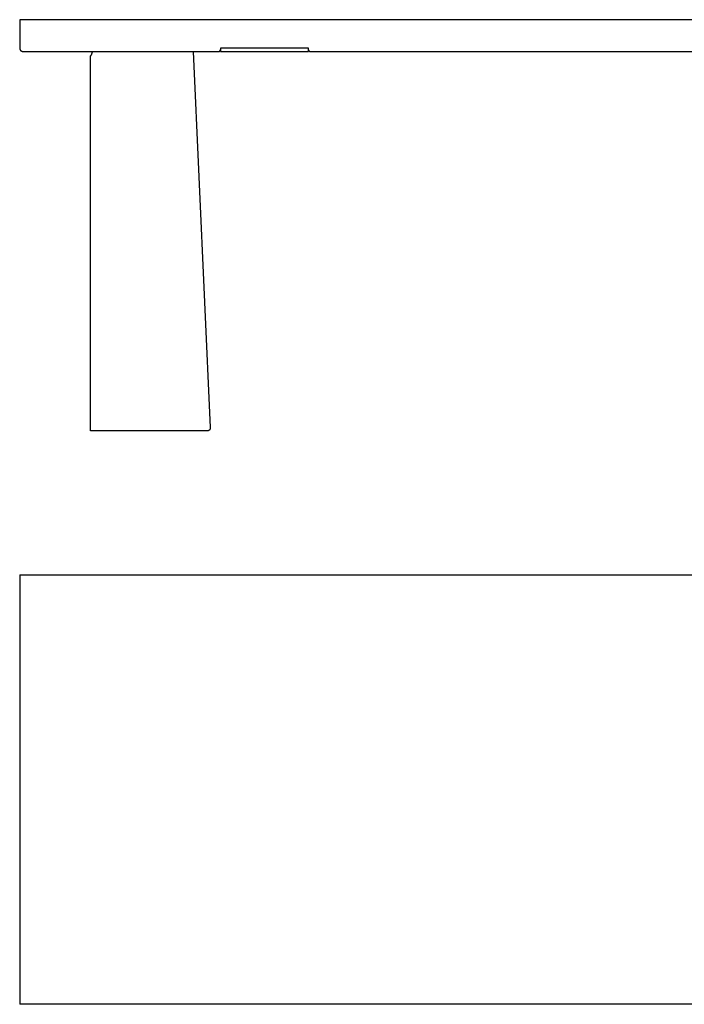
# Model space of a CAD drawing. Header units: millimetres. Extents: x 5000 to 8397, y 0 to 1729.
# Tile 1 of 2: x 5000 to 6166, y 0 to 1729. Entities that reach past the tile are written whole.
import ezdxf

# ---------------------------------------------------------------- set-up
doc = ezdxf.new("R2010")
doc.units = ezdxf.units.MM
doc.layers.add('Make2D$Sichtbar$Kurven', color=18, linetype='Continuous', true_color=0x000000)

msp = doc.modelspace()

# ---------------------------------------------------------------- linework, layer by layer
at = {"layer": 'Make2D$Sichtbar$Kurven', "color": 18, "lineweight": -3, "true_color": 0x000000}
for p, q in [((7400, 1728.7), (5000, 1728.7)), ((5000, 1728.7), (5000, 1678.9)), ((5000, 1678.9), (5000, 1678.7)), ((5000, 1678.7), (5000, 1678.5)), ((5000, 1678.5), (5000, 1678.3)), ((5000, 1678.3), (5000.1, 1678.1)), ((5000.1, 1678.1), (5000.1, 1677.9)), ((5000.1, 1677.9), (5000.1, 1677.7)), ((5000.1, 1677.7), (5000.2, 1677.5)), ((5000.2, 1677.5), (5000.2, 1677.3)), ((5000.2, 1677.3), (5000.3, 1677.1)), ((5000.3, 1677.1), (5000.3, 1676.9)), ((5000.3, 1676.9), (5000.4, 1676.7)), ((5506.8, 1678.9), (5352.1, 1678.9)), ((5352.1, 1678.9), (5352.1, 1675.9)), ((5506.8, 1675.9), (5506.8, 1678.9)), ((5000.4, 1676.7), (5000.5, 1676.5)), ((5000.5, 1676.5), (5000.6, 1676.3)), ((5000.6, 1676.3), (5000.7, 1676.1)), ((5000.7, 1676.1), (5000.8, 1676)), ((5000.8, 1676), (5000.9, 1675.8)), ((5000.9, 1675.8), (5001, 1675.6)), ((5001, 1675.6), (5001.1, 1675.4)), ((5001.1, 1675.4), (5001.2, 1675.3)), ((5001.2, 1675.3), (5001.3, 1675.1)), ((5001.3, 1675.1), (5001.5, 1675)), ((5001.5, 1675), (5001.6, 1674.8)), ((5001.6, 1674.8), (5001.8, 1674.7)), ((5001.8, 1674.7), (5001.9, 1674.5)), ((5001.9, 1674.5), (5002.1, 1674.4)), ((5002.1, 1674.4), (5002.2, 1674.2)), ((5002.2, 1674.2), (5002.4, 1674.1)), ((5002.4, 1674.1), (5002.5, 1674)), ((5002.5, 1674), (5002.7, 1673.9)), ((5002.7, 1673.9), (5002.9, 1673.8)), ((5002.9, 1673.8), (5003.1, 1673.7)), ((5003.1, 1673.7), (5003.2, 1673.6)), ((5003.2, 1673.6), (5003.4, 1673.5)), ((5003.4, 1673.5), (5003.6, 1673.4)), ((5003.6, 1673.4), (5003.8, 1673.3)), ((5003.8, 1673.3), (5004, 1673.2)), ((5004, 1673.2), (5004.2, 1673.2)), ((5004.2, 1673.2), (5004.4, 1673.1)), ((5004.4, 1673.1), (5004.6, 1673.1)), ((5004.6, 1673.1), (5004.8, 1673)), ((5004.8, 1673), (5005, 1673)), ((5005, 1673), (5005.2, 1673)), ((5005.2, 1673), (5005.4, 1672.9)), ((5005.4, 1672.9), (5005.6, 1672.9)), ((5005.6, 1672.9), (5005.8, 1672.9)), ((5005.8, 1672.9), (5006, 1672.9)), ((5006, 1672.9), (5349.1, 1672.9)), ((5124, 1665.3), (5125.3, 1666.1)), ((5124, 1006.7), (5124, 1665.3)), ((5125.3, 1666.1), (5125.4, 1666.2)), ((5125.4, 1666.3), (5125.4, 1666.4)), ((5125.4, 1666.4), (5125.5, 1666.4)), ((5125.4, 1666.2), (5125.4, 1666.3)), ((5125.4, 1666.2), (5125.4, 1666.2)), ((5125.5, 1666.5), (5125.6, 1666.6)), ((5125.5, 1666.4), (5125.5, 1666.5)), ((5125.6, 1666.7), (5125.7, 1666.9)), ((5125.6, 1666.6), (5125.6, 1666.7)), ((5125.7, 1666.9), (5125.8, 1667.1)), ((5125.8, 1667.1), (5126.4, 1668.9)), ((5126.4, 1668.9), (5126.6, 1669.6)), ((5126.6, 1669.6), (5126.9, 1670.2)), ((5126.9, 1670.2), (5127, 1670.5)), ((5127, 1670.5), (5127.2, 1670.8)), ((5127.2, 1670.8), (5127.3, 1671)), ((5127.3, 1671), (5127.4, 1671.3)), ((5127.4, 1671.3), (5127.6, 1671.6)), ((5127.6, 1671.6), (5127.7, 1671.9)), ((5127.7, 1671.9), (5127.9, 1672.1)), ((5127.9, 1672.1), (5128.1, 1672.4)), ((5128.1, 1672.4), (5128.3, 1672.7)), ((5128.3, 1672.7), (5128.4, 1672.9)), ((5304.5, 1672.9), (5334.5, 1012.8)), ((5349.1, 1672.9), (5349.2, 1672.9)), ((5349.2, 1672.9), (5349.3, 1672.9)), ((5349.3, 1672.9), (5349.4, 1672.9)), ((5349.4, 1672.9), (5349.5, 1672.9)), ((5349.5, 1672.9), (5349.6, 1672.9)), ((5349.6, 1672.9), (5349.7, 1673)), ((5349.7, 1673), (5349.8, 1673)), ((5349.8, 1673), (5349.9, 1673)), ((5349.9, 1673), (5350, 1673)), ((5350, 1673), (5350.1, 1673.1)), ((5350.1, 1673.1), (5350.2, 1673.1)), ((5350.2, 1673.1), (5350.3, 1673.1)), ((5350.3, 1673.1), (5350.3, 1673.2)), ((5350.3, 1673.2), (5350.4, 1673.2)), ((5350.4, 1673.2), (5350.5, 1673.3)), ((5350.5, 1673.3), (5350.6, 1673.3)), ((5350.6, 1673.3), (5350.7, 1673.4)), ((5350.7, 1673.4), (5350.8, 1673.4)), ((5350.8, 1673.4), (5350.9, 1673.5)), ((5350.9, 1673.5), (5351, 1673.6)), ((5351, 1673.6), (5351.1, 1673.7)), ((5351, 1673.6), (5351, 1673.6)), ((5351.1, 1673.7), (5351.2, 1673.8)), ((5351.2, 1673.8), (5351.3, 1673.8)), ((5351.3, 1673.9), (5351.4, 1674)), ((5351.3, 1673.8), (5351.3, 1673.9)), ((5351.4, 1674), (5351.5, 1674.1)), ((5351.5, 1674.2), (5351.6, 1674.3)), ((5351.5, 1674.1), (5351.5, 1674.2)), ((5351.6, 1674.3), (5351.7, 1674.4)), ((5351.6, 1674.3), (5351.6, 1674.3)), ((5351.7, 1674.5), (5351.8, 1674.6)), ((5351.7, 1674.4), (5351.7, 1674.5)), ((5351.8, 1674.7), (5351.9, 1674.8)), ((5351.8, 1674.6), (5351.8, 1674.7)), ((5351.9, 1675.1), (5352, 1675.2)), ((5351.9, 1675), (5351.9, 1675.1)), ((5351.9, 1674.9), (5351.9, 1675)), ((5351.9, 1674.8), (5351.9, 1674.9)), ((5352, 1675.6), (5352.1, 1675.7)), ((5352, 1675.5), (5352, 1675.6)), ((5352, 1675.4), (5352, 1675.5)), ((5352, 1675.3), (5352, 1675.4)), ((5352, 1675.2), (5352, 1675.3)), ((5352.1, 1675.9), (5352.1, 1672.9)), ((5352.1, 1675.8), (5352.1, 1675.9)), ((5352.1, 1675.7), (5352.1, 1675.8)), ((5352.1, 1672.9), (5506.8, 1672.9)), ((5506.8, 1672.9), (5506.8, 1675.9)), ((5506.8, 1675.9), (5506.8, 1675.8)), ((5506.8, 1675.8), (5506.8, 1675.7)), ((5506.8, 1675.7), (5506.8, 1675.6)), ((5506.8, 1675.6), (5506.8, 1675.5)), ((5506.8, 1675.5), (5506.8, 1675.4)), ((5506.8, 1675.4), (5506.9, 1675.3)), ((5506.9, 1675.3), (5506.9, 1675.2)), ((5506.9, 1675.2), (5506.9, 1675.1)), ((5506.9, 1675.1), (5506.9, 1675)), ((5506.9, 1675), (5507, 1674.9)), ((5507, 1674.9), (5507, 1674.8)), ((5507, 1674.8), (5507.1, 1674.7)), ((5507.1, 1674.7), (5507.1, 1674.6)), ((5507.1, 1674.6), (5507.1, 1674.5)), ((5507.1, 1674.5), (5507.2, 1674.4)), ((5507.2, 1674.4), (5507.2, 1674.3)), ((5507.2, 1674.3), (5507.3, 1674.3)), ((5507.3, 1674.3), (5507.4, 1674.2)), ((5507.4, 1674.2), (5507.4, 1674.1)), ((5507.4, 1674.1), (5507.5, 1674)), ((5507.5, 1674), (5507.5, 1673.9)), ((5507.5, 1673.9), (5507.6, 1673.8)), ((5507.6, 1673.8), (5507.7, 1673.8)), ((5507.7, 1673.8), (5507.8, 1673.7)), ((5507.8, 1673.7), (5507.8, 1673.6)), ((5507.8, 1673.6), (5507.9, 1673.6)), ((5507.9, 1673.6), (5508, 1673.5)), ((5508, 1673.5), (5508.1, 1673.4)), ((5508.1, 1673.4), (5508.2, 1673.4)), ((5508.2, 1673.4), (5508.2, 1673.3)), ((5508.2, 1673.3), (5508.3, 1673.3)), ((5508.3, 1673.3), (5508.4, 1673.2)), ((5508.4, 1673.2), (5508.5, 1673.2)), ((5508.5, 1673.2), (5508.6, 1673.1)), ((5508.6, 1673.1), (5508.7, 1673.1)), ((5508.7, 1673.1), (5508.8, 1673.1)), ((5508.8, 1673.1), (5508.9, 1673)), ((5508.9, 1673), (5509, 1673)), ((5509, 1673), (5509.1, 1673)), ((5509.1, 1673), (5509.2, 1673)), ((5509.2, 1673), (5509.3, 1672.9)), ((5509.3, 1672.9), (5509.4, 1672.9)), ((5509.4, 1672.9), (5509.5, 1672.9)), ((5509.5, 1672.9), (5509.6, 1672.9)), ((5509.6, 1672.9), (5509.7, 1672.9)), ((5509.7, 1672.9), (5509.8, 1672.9)), ((5509.8, 1672.9), (6890.2, 1672.9)), ((5125.3, 1006.7), (5124, 1006.7)), ((5282.7, 1006.7), (5125.3, 1006.7)), ((5293.9, 1006.7), (5282.7, 1006.7)), ((5329.2, 1006.7), (5293.9, 1006.7)), ((5329.4, 1006.7), (5329.2, 1006.7)), ((5329.6, 1006.7), (5329.4, 1006.7)), ((5329.8, 1006.8), (5329.6, 1006.7)), ((5330, 1006.8), (5329.8, 1006.8)), ((5330.2, 1006.8), (5330, 1006.8)), ((5330.3, 1006.9), (5330.2, 1006.8)), ((5330.5, 1006.9), (5330.3, 1006.9)), ((5330.7, 1007), (5330.5, 1006.9)), ((5330.9, 1007), (5330.7, 1007)), ((5331.1, 1007.1), (5330.9, 1007)), ((5331.2, 1007.2), (5331.1, 1007.1)), ((5331.4, 1007.3), (5331.2, 1007.2)), ((5331.6, 1007.4), (5331.4, 1007.3)), ((5331.8, 1007.4), (5331.6, 1007.4)), ((5331.9, 1007.5), (5331.8, 1007.4)), ((5332.1, 1007.7), (5331.9, 1007.5)), ((5332.2, 1007.8), (5332.1, 1007.7)), ((5332.4, 1007.9), (5332.2, 1007.8)), ((5332.5, 1008), (5332.4, 1007.9)), ((5332.7, 1008.1), (5332.5, 1008)), ((5332.8, 1008.3), (5332.7, 1008.1)), ((5333, 1008.4), (5332.8, 1008.3)), ((5333.1, 1008.5), (5333, 1008.4)), ((5333.2, 1008.7), (5333.1, 1008.5)), ((5333.3, 1008.8), (5333.2, 1008.7)), ((5333.5, 1009), (5333.3, 1008.8)), ((5333.6, 1009.1), (5333.5, 1009)), ((5333.7, 1009.3), (5333.6, 1009.1)), ((5333.8, 1009.5), (5333.7, 1009.3)), ((5333.9, 1009.6), (5333.8, 1009.5)), ((5334, 1009.8), (5333.9, 1009.6)), ((5334.1, 1010.1), (5334, 1010)), ((5334, 1010), (5334, 1009.8)), ((5334.2, 1010.3), (5334.1, 1010.1)), ((5334.3, 1010.5), (5334.2, 1010.3)), ((5334.4, 1010.9), (5334.3, 1010.7)), ((5334.3, 1010.7), (5334.3, 1010.5)), ((5334.5, 1011.4), (5334.4, 1011.3)), ((5334.4, 1011.3), (5334.4, 1011.1)), ((5334.4, 1011.1), (5334.4, 1010.9)), ((5334.5, 1012.8), (5334.5, 1012.6)), ((5334.5, 1012.6), (5334.5, 1012.4)), ((5334.5, 1012.4), (5334.5, 1012.2)), ((5334.5, 1012.2), (5334.5, 1012)), ((5334.5, 1012), (5334.5, 1011.8)), ((5334.5, 1011.8), (5334.5, 1011.6)), ((5334.5, 1011.6), (5334.5, 1011.4)), ((5000, 754), (7400, 754)), ((5000, 754), (5000, 746)), ((5000, 746), (5000, 0)), ((7400, 0), (5000, 0))]:
    msp.add_line(p, q, dxfattribs=at)

doc.saveas('drawing.dxf')
